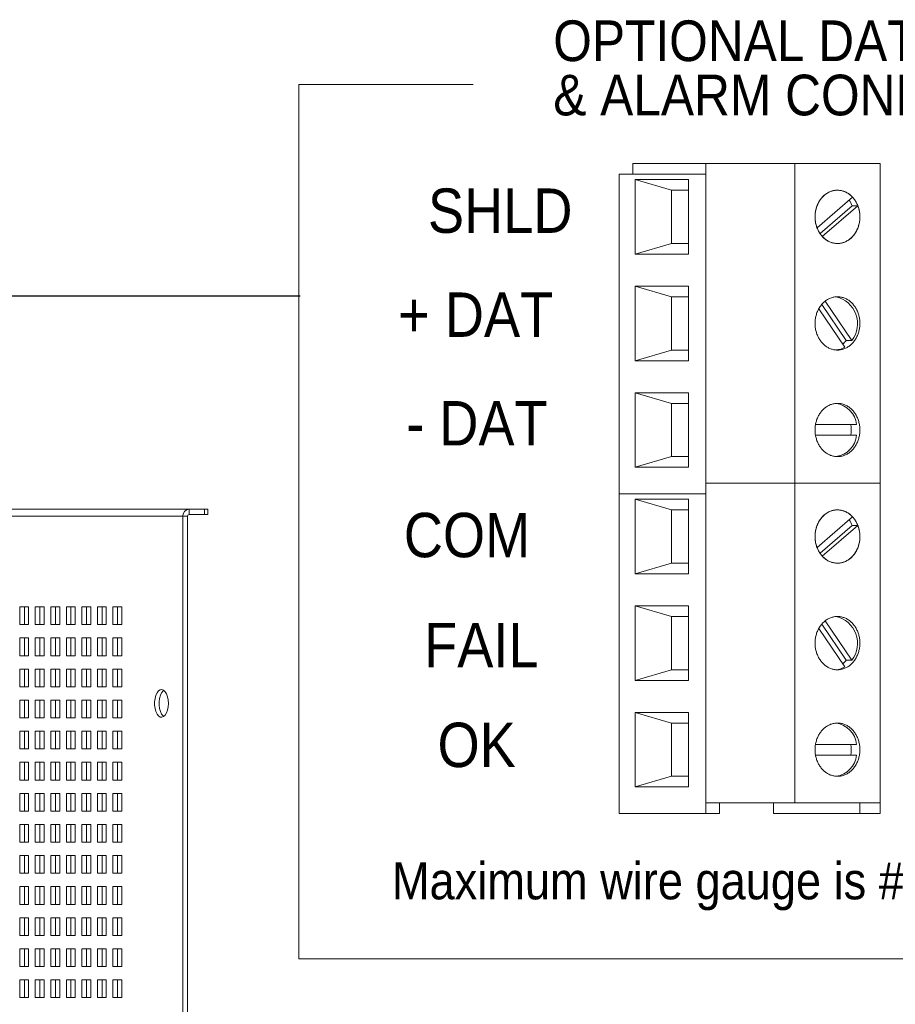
# Paper-space layout '6' of a CAD drawing. Header units: inches. Extents: x 2 to 174, y -5 to 135.
# Tile 24 of 26: x 139 to 159, y 94 to 116. Entities that reach past the tile are written whole.
import ezdxf

# ---------------------------------------------------------------- set-up
doc = ezdxf.new("R2010")
doc.units = ezdxf.units.IN
doc.header["$MEASUREMENT"] = 0
doc.layers.add('FORMAT', color=7, linetype='Continuous')
doc.styles.add('SLDTEXTSTYLE0', font='GOTHIC.TTF', dxfattribs={"width": 0.913})
doc.styles.add('SLDTEXTSTYLE1', font='GOTHIC.TTF', dxfattribs={"width": 0.913})
doc.styles.get("Standard").update_dxf_attribs({"font": 'GOTHIC.TTF'})
doc.dimstyles.new('SLDDIMSTYLE14', dxfattribs={"dimtxt": 0, "dimasz": 1.04, "dimexe": 0, "dimexo": 0.0625, "dimgap": 0, "dimtad": 0, "dimtih": 1, "dimtoh": 1, "dimdec": 0, "dimrnd": 1e-09, "dimzin": 0, "dimdsep": 46, "dimtxsty": 'STANDARD', "dimsah": 1, "dimcen": 0.09, "dimadec": 0, "dimazin": 0, "dimtfac": 1.04, "dimtdec": 0, "dimtofl": 0, "dimtmove": 0, "dimatfit": 3, "dimfxl": 1, "dimfrac": 2, "dimtolj": 1, "dimtzin": 0, "dimarcsym": 0})

# ---------------------------------------------------------------- blocks, each defined once
blk = doc.blocks.new('SW_NOTE_69')
at = {"layer": 'FORMAT', "color": 0, "ltscale": 8, "char_height": 0.91667, "attachment_point": 1, "style": 'SLDTEXTSTYLE1'}
for s, insert in [('OPTIONAL DATA', (0, 1.171)), ('& ALARM CONNECTIONS', (0, -0.051))]:
    blk.add_mtext(s, dxfattribs=dict(at, insert=insert))

psp = doc.layouts.new('6')

# ---------------------------------------------------------------- linework, layer by layer
at = {"color": 7, "linetype": 'Continuous', "lineweight": 15, "ltscale": 8}
for p, q in [((153.27, 112.615), (153.27, 112.855)), ((154.909, 112.855), (153.27, 112.855)), ((154.909, 112.855), (154.909, 112.615)), ((156.919, 112.855), (154.909, 112.855)), ((156.919, 112.855), (156.919, 105.655)), ((158.839, 112.855), (156.919, 112.855)), ((158.839, 112.855), (158.839, 105.655)), ((152.959, 112.615), (152.959, 105.415)), ((154.909, 112.615), (152.959, 112.615)), ((153.319, 112.495), (154.519, 112.495)), ((153.319, 110.815), (153.319, 112.495)), ((153.319, 112.495), (154.139, 112.255)), ((154.519, 112.495), (154.519, 110.815)), ((154.909, 112.615), (154.909, 105.655)), ((154.139, 112.255), (154.519, 112.255)), ((154.139, 111.055), (154.139, 112.255)), ((158.22, 112.098), (157.419, 111.407)), ((157.485, 111.279), (158.209, 111.904)), ((157.537, 111.212), (158.338, 111.904)), ((158.209, 111.904), (158.338, 111.904)), ((153.319, 110.815), (154.139, 111.055)), ((154.519, 111.055), (154.139, 111.055)), ((154.519, 110.815), (153.319, 110.815)), ((153.319, 110.095), (154.519, 110.095)), ((153.319, 108.415), (153.319, 110.095)), ((153.319, 110.095), (154.139, 109.855)), ((154.519, 110.095), (154.519, 108.415)), ((154.139, 109.855), (154.519, 109.855)), ((154.139, 108.655), (154.139, 109.855)), ((157.458, 109.587), (158.047, 108.723)), ((158.074, 108.874), (157.523, 109.682)), ((158.204, 108.874), (157.602, 109.757)), ((158.074, 108.874), (158.204, 108.874)), ((154.139, 108.655), (153.319, 108.415)), ((154.519, 108.655), (154.139, 108.655)), ((154.519, 108.415), (153.319, 108.415)), ((153.319, 107.695), (154.519, 107.695)), ((153.319, 106.015), (153.319, 107.695)), ((153.319, 107.695), (154.139, 107.455)), ((154.519, 107.695), (154.519, 106.015)), ((154.139, 107.455), (154.519, 107.455)), ((154.139, 106.255), (154.139, 107.455)), ((158.309, 106.975), (157.383, 106.975)), ((157.383, 106.735), (158.309, 106.735)), ((154.139, 106.255), (153.319, 106.015)), ((154.519, 106.255), (154.139, 106.255)), ((154.519, 106.015), (153.319, 106.015)), ((154.909, 105.655), (154.909, 105.415)), ((156.919, 105.655), (154.909, 105.655)), ((156.919, 105.655), (156.919, 98.455)), ((158.839, 105.655), (156.919, 105.655)), ((158.839, 105.655), (158.839, 98.455)), ((152.959, 105.415), (152.959, 98.215)), ((154.909, 105.415), (152.959, 105.415)), ((154.909, 105.415), (154.909, 98.455)), ((153.319, 105.295), (154.519, 105.295)), ((153.319, 103.615), (153.319, 105.295)), ((153.319, 105.295), (154.139, 105.055)), ((154.519, 105.295), (154.519, 103.615)), ((143.129, 104.911), (123.992, 104.911)), ((143.268, 105.071), (124.131, 105.071)), ((143.129, 104.911), (143.129, 58.554)), ((143.233, 104.911), (143.129, 104.911)), ((143.233, 58.554), (143.233, 104.911)), ((143.268, 104.951), (143.268, 105.071)), ((143.617, 105.071), (143.268, 105.071)), ((143.617, 104.951), (143.268, 104.951)), ((143.617, 104.951), (143.617, 105.071)), ((143.617, 105.071), (143.691, 105.071)), ((143.691, 104.951), (143.617, 104.951)), ((143.691, 105.071), (143.691, 104.951)), ((154.139, 105.055), (154.519, 105.055)), ((154.139, 103.855), (154.139, 105.055)), ((158.22, 104.898), (157.419, 104.207)), ((157.485, 104.079), (158.209, 104.704)), ((157.537, 104.012), (158.338, 104.704)), ((158.209, 104.704), (158.338, 104.704)), ((153.319, 103.615), (154.139, 103.855)), ((154.519, 103.855), (154.139, 103.855)), ((154.519, 103.615), (153.319, 103.615)), ((153.319, 102.895), (154.519, 102.895)), ((153.319, 101.215), (153.319, 102.895)), ((153.319, 102.895), (154.139, 102.655)), ((154.519, 102.895), (154.519, 101.215)), ((139.654, 102.871), (139.454, 102.871)), ((139.454, 102.871), (139.454, 102.471)), ((139.558, 102.471), (139.558, 102.871)), ((139.654, 102.471), (139.654, 102.871)), ((140.004, 102.871), (139.804, 102.871)), ((139.804, 102.871), (139.804, 102.471)), ((139.908, 102.471), (139.908, 102.871)), ((140.004, 102.471), (140.004, 102.871)), ((140.354, 102.871), (140.154, 102.871)), ((140.154, 102.871), (140.154, 102.471)), ((140.258, 102.471), (140.258, 102.871)), ((140.354, 102.471), (140.354, 102.871)), ((140.704, 102.871), (140.504, 102.871)), ((140.504, 102.871), (140.504, 102.471)), ((140.608, 102.471), (140.608, 102.871)), ((140.704, 102.471), (140.704, 102.871)), ((141.054, 102.871), (140.854, 102.871)), ((140.854, 102.871), (140.854, 102.471)), ((140.958, 102.471), (140.958, 102.871)), ((141.054, 102.471), (141.054, 102.871)), ((141.204, 102.871), (141.204, 102.471)), ((141.404, 102.871), (141.204, 102.871)), ((141.308, 102.471), (141.308, 102.871)), ((141.404, 102.471), (141.404, 102.871)), ((141.554, 102.871), (141.554, 102.471)), ((141.754, 102.871), (141.554, 102.871)), ((141.658, 102.471), (141.658, 102.871)), ((141.754, 102.471), (141.754, 102.871)), ((139.454, 102.471), (139.654, 102.471)), ((139.804, 102.471), (140.004, 102.471)), ((140.154, 102.471), (140.354, 102.471)), ((140.504, 102.471), (140.704, 102.471)), ((140.854, 102.471), (141.054, 102.471)), ((141.204, 102.471), (141.404, 102.471)), ((141.554, 102.471), (141.754, 102.471)), ((154.139, 102.655), (154.519, 102.655)), ((154.139, 101.455), (154.139, 102.655)), ((158.074, 101.674), (157.523, 102.482)), ((158.204, 101.674), (157.602, 102.557)), ((157.458, 102.387), (158.047, 101.523)), ((139.654, 102.171), (139.454, 102.171)), ((139.454, 102.171), (139.454, 101.771)), ((139.558, 101.771), (139.558, 102.171)), ((139.654, 101.771), (139.654, 102.171)), ((140.004, 102.171), (139.804, 102.171)), ((139.804, 102.171), (139.804, 101.771)), ((139.908, 101.771), (139.908, 102.171)), ((140.004, 101.771), (140.004, 102.171)), ((140.354, 102.171), (140.154, 102.171)), ((140.154, 102.171), (140.154, 101.771)), ((140.258, 101.771), (140.258, 102.171)), ((140.354, 101.771), (140.354, 102.171)), ((140.704, 102.171), (140.504, 102.171)), ((140.504, 102.171), (140.504, 101.771)), ((140.608, 101.771), (140.608, 102.171)), ((140.704, 101.771), (140.704, 102.171)), ((141.054, 102.171), (140.854, 102.171)), ((140.854, 102.171), (140.854, 101.771)), ((140.958, 101.771), (140.958, 102.171)), ((141.054, 101.771), (141.054, 102.171)), ((141.404, 102.171), (141.204, 102.171)), ((141.204, 102.171), (141.204, 101.771)), ((141.308, 101.771), (141.308, 102.171)), ((141.404, 101.771), (141.404, 102.171)), ((141.754, 102.171), (141.554, 102.171)), ((141.554, 102.171), (141.554, 101.771)), ((141.658, 101.771), (141.658, 102.171)), ((141.754, 101.771), (141.754, 102.171)), ((139.454, 101.771), (139.654, 101.771)), ((139.804, 101.771), (140.004, 101.771)), ((140.154, 101.771), (140.354, 101.771)), ((140.504, 101.771), (140.704, 101.771)), ((140.854, 101.771), (141.054, 101.771)), ((141.204, 101.771), (141.404, 101.771)), ((141.554, 101.771), (141.754, 101.771)), ((158.074, 101.674), (158.204, 101.674)), ((139.654, 101.471), (139.454, 101.471)), ((139.454, 101.471), (139.454, 101.071)), ((139.558, 101.071), (139.558, 101.471)), ((139.654, 101.071), (139.654, 101.471)), ((140.004, 101.471), (139.804, 101.471)), ((139.804, 101.471), (139.804, 101.071)), ((139.908, 101.071), (139.908, 101.471)), ((140.004, 101.071), (140.004, 101.471)), ((140.354, 101.471), (140.154, 101.471)), ((140.154, 101.471), (140.154, 101.071)), ((140.258, 101.071), (140.258, 101.471)), ((140.354, 101.071), (140.354, 101.471)), ((140.704, 101.471), (140.504, 101.471)), ((140.504, 101.471), (140.504, 101.071)), ((140.608, 101.071), (140.608, 101.471)), ((140.704, 101.071), (140.704, 101.471)), ((141.054, 101.471), (140.854, 101.471)), ((140.854, 101.471), (140.854, 101.071)), ((140.958, 101.071), (140.958, 101.471)), ((141.054, 101.071), (141.054, 101.471)), ((141.404, 101.471), (141.204, 101.471)), ((141.204, 101.471), (141.204, 101.071)), ((141.308, 101.071), (141.308, 101.471)), ((141.404, 101.071), (141.404, 101.471)), ((141.754, 101.471), (141.554, 101.471)), ((141.554, 101.471), (141.554, 101.071)), ((141.658, 101.071), (141.658, 101.471)), ((141.754, 101.071), (141.754, 101.471)), ((154.139, 101.455), (153.319, 101.215)), ((154.519, 101.455), (154.139, 101.455)), ((154.519, 101.215), (153.319, 101.215)), ((139.454, 101.071), (139.654, 101.071)), ((139.804, 101.071), (140.004, 101.071)), ((140.154, 101.071), (140.354, 101.071)), ((140.504, 101.071), (140.704, 101.071)), ((140.854, 101.071), (141.054, 101.071)), ((141.204, 101.071), (141.404, 101.071)), ((141.554, 101.071), (141.754, 101.071)), ((139.654, 100.771), (139.454, 100.771)), ((139.454, 100.771), (139.454, 100.371)), ((139.558, 100.371), (139.558, 100.771)), ((139.654, 100.371), (139.654, 100.771)), ((140.004, 100.771), (139.804, 100.771)), ((139.804, 100.771), (139.804, 100.371)), ((139.908, 100.371), (139.908, 100.771)), ((140.004, 100.371), (140.004, 100.771)), ((140.354, 100.771), (140.154, 100.771)), ((140.154, 100.771), (140.154, 100.371)), ((140.258, 100.371), (140.258, 100.771)), ((140.354, 100.371), (140.354, 100.771)), ((140.704, 100.771), (140.504, 100.771)), ((140.504, 100.771), (140.504, 100.371)), ((140.608, 100.371), (140.608, 100.771)), ((140.704, 100.371), (140.704, 100.771)), ((141.054, 100.771), (140.854, 100.771)), ((140.854, 100.771), (140.854, 100.371)), ((140.958, 100.371), (140.958, 100.771)), ((141.054, 100.371), (141.054, 100.771)), ((141.404, 100.771), (141.204, 100.771)), ((141.204, 100.771), (141.204, 100.371)), ((141.308, 100.371), (141.308, 100.771)), ((141.404, 100.371), (141.404, 100.771)), ((141.754, 100.771), (141.554, 100.771)), ((141.554, 100.771), (141.554, 100.371)), ((141.658, 100.371), (141.658, 100.771)), ((141.754, 100.371), (141.754, 100.771)), ((153.319, 100.495), (154.519, 100.495)), ((153.319, 98.815), (153.319, 100.495)), ((153.319, 100.495), (154.139, 100.255)), ((154.519, 100.495), (154.519, 98.815)), ((139.454, 100.371), (139.654, 100.371)), ((139.804, 100.371), (140.004, 100.371)), ((140.154, 100.371), (140.354, 100.371)), ((140.504, 100.371), (140.704, 100.371)), ((140.854, 100.371), (141.054, 100.371)), ((141.204, 100.371), (141.404, 100.371)), ((141.554, 100.371), (141.754, 100.371)), ((154.139, 100.255), (154.519, 100.255)), ((154.139, 99.055), (154.139, 100.255)), ((139.654, 100.071), (139.454, 100.071)), ((139.454, 100.071), (139.454, 99.671)), ((139.558, 99.671), (139.558, 100.071)), ((139.654, 99.671), (139.654, 100.071)), ((140.004, 100.071), (139.804, 100.071)), ((139.804, 100.071), (139.804, 99.671)), ((139.908, 99.671), (139.908, 100.071)), ((140.004, 99.671), (140.004, 100.071)), ((140.354, 100.071), (140.154, 100.071)), ((140.154, 100.071), (140.154, 99.671)), ((140.258, 99.671), (140.258, 100.071)), ((140.354, 99.671), (140.354, 100.071)), ((140.704, 100.071), (140.504, 100.071)), ((140.504, 100.071), (140.504, 99.671)), ((140.608, 99.671), (140.608, 100.071)), ((140.704, 99.671), (140.704, 100.071)), ((141.054, 100.071), (140.854, 100.071)), ((140.854, 100.071), (140.854, 99.671)), ((140.958, 99.671), (140.958, 100.071)), ((141.054, 99.671), (141.054, 100.071)), ((141.404, 100.071), (141.204, 100.071)), ((141.204, 100.071), (141.204, 99.671)), ((141.308, 99.671), (141.308, 100.071)), ((141.404, 99.671), (141.404, 100.071)), ((141.754, 100.071), (141.554, 100.071)), ((141.554, 100.071), (141.554, 99.671)), ((141.658, 99.671), (141.658, 100.071)), ((141.754, 99.671), (141.754, 100.071)), ((139.454, 99.671), (139.654, 99.671)), ((139.804, 99.671), (140.004, 99.671)), ((140.154, 99.671), (140.354, 99.671)), ((140.504, 99.671), (140.704, 99.671)), ((140.854, 99.671), (141.054, 99.671)), ((141.204, 99.671), (141.404, 99.671)), ((141.554, 99.671), (141.754, 99.671)), ((158.309, 99.775), (157.383, 99.775)), ((139.654, 99.371), (139.454, 99.371)), ((139.454, 99.371), (139.454, 98.971)), ((139.558, 98.971), (139.558, 99.371)), ((139.654, 98.971), (139.654, 99.371)), ((140.004, 99.371), (139.804, 99.371)), ((139.804, 99.371), (139.804, 98.971)), ((139.908, 98.971), (139.908, 99.371)), ((140.004, 98.971), (140.004, 99.371)), ((140.354, 99.371), (140.154, 99.371)), ((140.154, 99.371), (140.154, 98.971)), ((140.258, 98.971), (140.258, 99.371)), ((140.354, 98.971), (140.354, 99.371)), ((140.704, 99.371), (140.504, 99.371)), ((140.504, 99.371), (140.504, 98.971)), ((140.608, 98.971), (140.608, 99.371)), ((140.704, 98.971), (140.704, 99.371)), ((141.054, 99.371), (140.854, 99.371)), ((140.854, 99.371), (140.854, 98.971)), ((140.958, 98.971), (140.958, 99.371)), ((141.054, 98.971), (141.054, 99.371)), ((141.404, 99.371), (141.204, 99.371)), ((141.204, 99.371), (141.204, 98.971)), ((141.308, 98.971), (141.308, 99.371)), ((141.404, 98.971), (141.404, 99.371)), ((141.754, 99.371), (141.554, 99.371)), ((141.554, 99.371), (141.554, 98.971)), ((141.658, 98.971), (141.658, 99.371)), ((141.754, 98.971), (141.754, 99.371)), ((157.383, 99.535), (158.309, 99.535)), ((139.454, 98.971), (139.654, 98.971)), ((139.804, 98.971), (140.004, 98.971)), ((140.154, 98.971), (140.354, 98.971)), ((140.504, 98.971), (140.704, 98.971)), ((140.854, 98.971), (141.054, 98.971)), ((141.204, 98.971), (141.404, 98.971)), ((141.554, 98.971), (141.754, 98.971)), ((154.139, 99.055), (153.319, 98.815)), ((154.519, 99.055), (154.139, 99.055)), ((154.519, 98.815), (153.319, 98.815)), ((139.654, 98.671), (139.454, 98.671)), ((139.454, 98.671), (139.454, 98.271)), ((139.558, 98.271), (139.558, 98.671)), ((139.654, 98.271), (139.654, 98.671)), ((140.004, 98.671), (139.804, 98.671)), ((139.804, 98.671), (139.804, 98.271)), ((139.908, 98.271), (139.908, 98.671)), ((140.004, 98.271), (140.004, 98.671)), ((140.354, 98.671), (140.154, 98.671)), ((140.154, 98.671), (140.154, 98.271)), ((140.258, 98.271), (140.258, 98.671)), ((140.354, 98.271), (140.354, 98.671)), ((140.704, 98.671), (140.504, 98.671)), ((140.504, 98.671), (140.504, 98.271)), ((140.608, 98.271), (140.608, 98.671)), ((140.704, 98.271), (140.704, 98.671)), ((141.054, 98.671), (140.854, 98.671)), ((140.854, 98.671), (140.854, 98.271)), ((140.958, 98.271), (140.958, 98.671)), ((141.054, 98.271), (141.054, 98.671)), ((141.404, 98.671), (141.204, 98.671)), ((141.204, 98.671), (141.204, 98.271)), ((141.308, 98.271), (141.308, 98.671)), ((141.404, 98.271), (141.404, 98.671)), ((141.754, 98.671), (141.554, 98.671)), ((141.554, 98.671), (141.554, 98.271)), ((141.658, 98.271), (141.658, 98.671)), ((141.754, 98.271), (141.754, 98.671)), ((156.919, 98.455), (154.909, 98.455)), ((154.909, 98.215), (154.909, 98.455)), ((155.22, 98.455), (155.22, 98.215)), ((156.436, 98.455), (156.436, 98.215)), ((158.839, 98.455), (156.919, 98.455)), ((158.386, 98.455), (158.386, 98.215)), ((158.839, 98.455), (158.839, 98.215)), ((139.454, 98.271), (139.654, 98.271)), ((139.804, 98.271), (140.004, 98.271)), ((140.154, 98.271), (140.354, 98.271)), ((140.504, 98.271), (140.704, 98.271)), ((140.854, 98.271), (141.054, 98.271)), ((141.204, 98.271), (141.404, 98.271)), ((141.554, 98.271), (141.754, 98.271)), ((154.909, 98.215), (152.959, 98.215)), ((154.909, 98.215), (155.22, 98.215)), ((158.386, 98.215), (156.436, 98.215)), ((158.839, 98.215), (158.386, 98.215)), ((139.654, 97.971), (139.454, 97.971)), ((139.454, 97.971), (139.454, 97.571)), ((139.558, 97.571), (139.558, 97.971)), ((139.654, 97.571), (139.654, 97.971)), ((140.004, 97.971), (139.804, 97.971)), ((139.804, 97.971), (139.804, 97.571)), ((139.908, 97.571), (139.908, 97.971)), ((140.004, 97.571), (140.004, 97.971)), ((140.354, 97.971), (140.154, 97.971)), ((140.154, 97.971), (140.154, 97.571)), ((140.258, 97.571), (140.258, 97.971)), ((140.354, 97.571), (140.354, 97.971)), ((140.704, 97.971), (140.504, 97.971)), ((140.504, 97.971), (140.504, 97.571)), ((140.608, 97.571), (140.608, 97.971)), ((140.704, 97.571), (140.704, 97.971)), ((141.054, 97.971), (140.854, 97.971)), ((140.854, 97.971), (140.854, 97.571)), ((140.958, 97.571), (140.958, 97.971)), ((141.054, 97.571), (141.054, 97.971)), ((141.404, 97.971), (141.204, 97.971)), ((141.204, 97.971), (141.204, 97.571)), ((141.308, 97.571), (141.308, 97.971)), ((141.404, 97.571), (141.404, 97.971)), ((141.754, 97.971), (141.554, 97.971)), ((141.554, 97.971), (141.554, 97.571)), ((141.658, 97.571), (141.658, 97.971)), ((141.754, 97.571), (141.754, 97.971)), ((139.454, 97.571), (139.654, 97.571)), ((139.804, 97.571), (140.004, 97.571)), ((140.154, 97.571), (140.354, 97.571)), ((140.504, 97.571), (140.704, 97.571)), ((140.854, 97.571), (141.054, 97.571)), ((141.204, 97.571), (141.404, 97.571)), ((141.554, 97.571), (141.754, 97.571)), ((139.654, 97.271), (139.454, 97.271)), ((139.454, 97.271), (139.454, 96.871)), ((139.558, 96.871), (139.558, 97.271)), ((139.654, 96.871), (139.654, 97.271)), ((140.004, 97.271), (139.804, 97.271)), ((139.804, 97.271), (139.804, 96.871)), ((139.908, 96.871), (139.908, 97.271)), ((140.004, 96.871), (140.004, 97.271)), ((140.354, 97.271), (140.154, 97.271)), ((140.154, 97.271), (140.154, 96.871)), ((140.258, 96.871), (140.258, 97.271)), ((140.354, 96.871), (140.354, 97.271)), ((140.704, 97.271), (140.504, 97.271)), ((140.504, 97.271), (140.504, 96.871)), ((140.608, 96.871), (140.608, 97.271)), ((140.704, 96.871), (140.704, 97.271)), ((141.054, 97.271), (140.854, 97.271)), ((140.854, 97.271), (140.854, 96.871)), ((140.958, 96.871), (140.958, 97.271)), ((141.054, 96.871), (141.054, 97.271)), ((141.404, 97.271), (141.204, 97.271)), ((141.204, 97.271), (141.204, 96.871)), ((141.308, 96.871), (141.308, 97.271)), ((141.404, 96.871), (141.404, 97.271)), ((141.754, 97.271), (141.554, 97.271)), ((141.554, 97.271), (141.554, 96.871)), ((141.658, 96.871), (141.658, 97.271)), ((141.754, 96.871), (141.754, 97.271)), ((139.454, 96.871), (139.654, 96.871)), ((139.804, 96.871), (140.004, 96.871)), ((140.154, 96.871), (140.354, 96.871)), ((140.504, 96.871), (140.704, 96.871)), ((140.854, 96.871), (141.054, 96.871)), ((141.204, 96.871), (141.404, 96.871)), ((141.554, 96.871), (141.754, 96.871)), ((139.654, 96.571), (139.454, 96.571)), ((139.454, 96.571), (139.454, 96.171)), ((139.558, 96.171), (139.558, 96.571)), ((139.654, 96.171), (139.654, 96.571)), ((140.004, 96.571), (139.804, 96.571)), ((139.804, 96.571), (139.804, 96.171)), ((139.908, 96.171), (139.908, 96.571)), ((140.004, 96.171), (140.004, 96.571)), ((140.354, 96.571), (140.154, 96.571)), ((140.154, 96.571), (140.154, 96.171)), ((140.258, 96.171), (140.258, 96.571)), ((140.354, 96.171), (140.354, 96.571)), ((140.704, 96.571), (140.504, 96.571)), ((140.504, 96.571), (140.504, 96.171)), ((140.608, 96.171), (140.608, 96.571)), ((140.704, 96.171), (140.704, 96.571)), ((141.054, 96.571), (140.854, 96.571)), ((140.854, 96.571), (140.854, 96.171)), ((140.958, 96.171), (140.958, 96.571)), ((141.054, 96.171), (141.054, 96.571)), ((141.404, 96.571), (141.204, 96.571)), ((141.204, 96.571), (141.204, 96.171)), ((141.308, 96.171), (141.308, 96.571)), ((141.404, 96.171), (141.404, 96.571)), ((141.754, 96.571), (141.554, 96.571)), ((141.554, 96.571), (141.554, 96.171)), ((141.658, 96.171), (141.658, 96.571)), ((141.754, 96.171), (141.754, 96.571)), ((139.454, 96.171), (139.654, 96.171)), ((139.804, 96.171), (140.004, 96.171)), ((140.154, 96.171), (140.354, 96.171)), ((140.504, 96.171), (140.704, 96.171)), ((140.854, 96.171), (141.054, 96.171)), ((141.204, 96.171), (141.404, 96.171)), ((141.554, 96.171), (141.754, 96.171)), ((139.654, 95.871), (139.454, 95.871)), ((139.454, 95.871), (139.454, 95.471)), ((139.558, 95.471), (139.558, 95.871)), ((139.654, 95.471), (139.654, 95.871)), ((140.004, 95.871), (139.804, 95.871)), ((139.804, 95.871), (139.804, 95.471)), ((139.908, 95.471), (139.908, 95.871)), ((140.004, 95.471), (140.004, 95.871)), ((140.354, 95.871), (140.154, 95.871)), ((140.154, 95.871), (140.154, 95.471)), ((140.258, 95.471), (140.258, 95.871)), ((140.354, 95.471), (140.354, 95.871)), ((140.704, 95.871), (140.504, 95.871)), ((140.504, 95.871), (140.504, 95.471)), ((140.608, 95.471), (140.608, 95.871)), ((140.704, 95.471), (140.704, 95.871)), ((141.054, 95.871), (140.854, 95.871)), ((140.854, 95.871), (140.854, 95.471)), ((140.958, 95.471), (140.958, 95.871)), ((141.054, 95.471), (141.054, 95.871)), ((141.404, 95.871), (141.204, 95.871)), ((141.204, 95.871), (141.204, 95.471)), ((141.308, 95.471), (141.308, 95.871)), ((141.404, 95.471), (141.404, 95.871)), ((141.754, 95.871), (141.554, 95.871)), ((141.554, 95.871), (141.554, 95.471)), ((141.658, 95.471), (141.658, 95.871)), ((141.754, 95.471), (141.754, 95.871)), ((139.454, 95.471), (139.654, 95.471)), ((139.804, 95.471), (140.004, 95.471)), ((140.154, 95.471), (140.354, 95.471)), ((140.504, 95.471), (140.704, 95.471)), ((140.854, 95.471), (141.054, 95.471)), ((141.204, 95.471), (141.404, 95.471)), ((141.554, 95.471), (141.754, 95.471)), ((139.654, 95.171), (139.454, 95.171)), ((139.454, 95.171), (139.454, 94.771)), ((139.558, 94.771), (139.558, 95.171)), ((139.654, 94.771), (139.654, 95.171)), ((140.004, 95.171), (139.804, 95.171)), ((139.804, 95.171), (139.804, 94.771)), ((139.908, 94.771), (139.908, 95.171)), ((140.004, 94.771), (140.004, 95.171)), ((140.354, 95.171), (140.154, 95.171)), ((140.154, 95.171), (140.154, 94.771)), ((140.258, 94.771), (140.258, 95.171)), ((140.354, 94.771), (140.354, 95.171)), ((140.704, 95.171), (140.504, 95.171)), ((140.504, 95.171), (140.504, 94.771)), ((140.608, 94.771), (140.608, 95.171)), ((140.704, 94.771), (140.704, 95.171)), ((141.054, 95.171), (140.854, 95.171)), ((140.854, 95.171), (140.854, 94.771)), ((140.958, 94.771), (140.958, 95.171)), ((141.054, 94.771), (141.054, 95.171)), ((141.404, 95.171), (141.204, 95.171)), ((141.204, 95.171), (141.204, 94.771)), ((141.308, 94.771), (141.308, 95.171)), ((141.404, 94.771), (141.404, 95.171)), ((141.754, 95.171), (141.554, 95.171)), ((141.554, 95.171), (141.554, 94.771)), ((141.658, 94.771), (141.658, 95.171)), ((141.754, 94.771), (141.754, 95.171)), ((139.454, 94.771), (139.654, 94.771)), ((139.804, 94.771), (140.004, 94.771)), ((140.154, 94.771), (140.354, 94.771)), ((140.504, 94.771), (140.704, 94.771)), ((140.854, 94.771), (141.054, 94.771)), ((141.204, 94.771), (141.404, 94.771)), ((141.554, 94.771), (141.754, 94.771)), ((139.654, 94.471), (139.454, 94.471)), ((139.454, 94.471), (139.454, 94.071)), ((139.558, 94.071), (139.558, 94.471)), ((139.654, 94.071), (139.654, 94.471)), ((140.004, 94.471), (139.804, 94.471)), ((139.804, 94.471), (139.804, 94.071)), ((139.908, 94.071), (139.908, 94.471)), ((140.004, 94.071), (140.004, 94.471)), ((140.354, 94.471), (140.154, 94.471)), ((140.154, 94.471), (140.154, 94.071)), ((140.258, 94.071), (140.258, 94.471)), ((140.354, 94.071), (140.354, 94.471)), ((140.704, 94.471), (140.504, 94.471)), ((140.504, 94.471), (140.504, 94.071)), ((140.608, 94.071), (140.608, 94.471)), ((140.704, 94.071), (140.704, 94.471)), ((141.054, 94.471), (140.854, 94.471)), ((140.854, 94.471), (140.854, 94.071)), ((140.958, 94.071), (140.958, 94.471)), ((141.054, 94.071), (141.054, 94.471)), ((141.404, 94.471), (141.204, 94.471)), ((141.204, 94.471), (141.204, 94.071)), ((141.308, 94.071), (141.308, 94.471)), ((141.404, 94.071), (141.404, 94.471)), ((141.754, 94.471), (141.554, 94.471)), ((141.554, 94.471), (141.554, 94.071)), ((141.658, 94.071), (141.658, 94.471)), ((141.754, 94.071), (141.754, 94.471)), ((139.454, 94.071), (139.654, 94.071)), ((139.804, 94.071), (140.004, 94.071)), ((140.154, 94.071), (140.354, 94.071)), ((140.504, 94.071), (140.704, 94.071)), ((140.854, 94.071), (141.054, 94.071)), ((141.204, 94.071), (141.404, 94.071)), ((141.554, 94.071), (141.754, 94.071))]:
    psp.add_line(p, q, dxfattribs=at)
at = {"color": 7, "linetype": 'Continuous', "lineweight": 15, "ltscale": 8, "flags": 128}
for points in [[(157.373, 111.655), (157.374, 111.678), (157.375, 111.701), (157.377, 111.724), (157.379, 111.746), (157.382, 111.769), (157.386, 111.791), (157.391, 111.813), (157.397, 111.835), (157.403, 111.857), (157.409, 111.878), (157.417, 111.899), (157.425, 111.92), (157.434, 111.94), (157.443, 111.96), (157.453, 111.979), (157.464, 111.998), (157.475, 112.017), (157.487, 112.035), (157.5, 112.052), (157.513, 112.069), (157.526, 112.085), (157.54, 112.101), (157.555, 112.116), (157.57, 112.13), (157.585, 112.144), (157.601, 112.157), (157.618, 112.169), (157.634, 112.18), (157.651, 112.191), (157.669, 112.201), (157.686, 112.21), (157.704, 112.218), (157.722, 112.226), (157.741, 112.232), (157.759, 112.238), (157.778, 112.243), (157.797, 112.247), (157.816, 112.251), (157.835, 112.253), (157.854, 112.254), (157.874, 112.255), (157.893, 112.255), (157.912, 112.254), (157.931, 112.252), (157.95, 112.249), (157.969, 112.245), (157.988, 112.241), (158.007, 112.235), (158.025, 112.229), (158.044, 112.222), (158.062, 112.214), (158.08, 112.206), (158.097, 112.196), (158.114, 112.186), (158.131, 112.175), (158.148, 112.163), (158.164, 112.15), (158.179, 112.137), (158.195, 112.123), (158.209, 112.109), (158.224, 112.093), (158.238, 112.077), (158.251, 112.061), (158.264, 112.044), (158.276, 112.026), (158.287, 112.008), (158.298, 111.989), (158.309, 111.97), (158.318, 111.95), (158.328, 111.93), (158.336, 111.91), (158.344, 111.889), (158.351, 111.867), (158.358, 111.846), (158.363, 111.824), (158.368, 111.802), (158.373, 111.78), (158.376, 111.757), (158.379, 111.735), (158.382, 111.712), (158.383, 111.689), (158.384, 111.667), (158.384, 111.644), (158.383, 111.621), (158.382, 111.598), (158.379, 111.575), (158.376, 111.553), (158.373, 111.53), (158.368, 111.508), (158.363, 111.486), (158.358, 111.464), (158.351, 111.443), (158.344, 111.422), (158.336, 111.401), (158.328, 111.38), (158.318, 111.36), (158.309, 111.34), (158.298, 111.321), (158.287, 111.302), (158.276, 111.284), (158.264, 111.267), (158.251, 111.249), (158.238, 111.233), (158.224, 111.217), (158.209, 111.202), (158.195, 111.187), (158.179, 111.173), (158.164, 111.16), (158.148, 111.147), (158.131, 111.135), (158.114, 111.124), (158.097, 111.114), (158.08, 111.105), (158.062, 111.096), (158.044, 111.088), (158.025, 111.081), (158.007, 111.075), (157.988, 111.069), (157.969, 111.065), (157.95, 111.061), (157.931, 111.058), (157.912, 111.056), (157.893, 111.055), (157.874, 111.055), (157.854, 111.056), (157.835, 111.057), (157.816, 111.06), (157.797, 111.063), (157.778, 111.067), (157.759, 111.072), (157.741, 111.078), (157.722, 111.084), (157.704, 111.092), (157.686, 111.1), (157.669, 111.109), (157.651, 111.119), (157.634, 111.13), (157.618, 111.141), (157.601, 111.153), (157.585, 111.166), (157.57, 111.18), (157.555, 111.194), (157.54, 111.209), (157.526, 111.225), (157.513, 111.241), (157.5, 111.258), (157.487, 111.275), (157.475, 111.293), (157.464, 111.312), (157.453, 111.331), (157.443, 111.35), (157.434, 111.37), (157.425, 111.39), (157.417, 111.411), (157.409, 111.432), (157.403, 111.453), (157.397, 111.475), (157.391, 111.497), (157.386, 111.519), (157.382, 111.542), (157.379, 111.564), (157.377, 111.587), (157.375, 111.609), (157.374, 111.632), (157.373, 111.655)], [(157.419, 111.407), (157.411, 111.428), (157.404, 111.449), (157.398, 111.47), (157.392, 111.492), (157.387, 111.514), (157.383, 111.537), (157.38, 111.559), (157.377, 111.582), (157.375, 111.604), (157.374, 111.627), (157.373, 111.65), (157.373, 111.673), (157.374, 111.696), (157.376, 111.718), (157.378, 111.741), (157.382, 111.764), (157.385, 111.786), (157.39, 111.808), (157.395, 111.83), (157.401, 111.852), (157.408, 111.873), (157.415, 111.894), (157.423, 111.915), (157.432, 111.935), (157.441, 111.955), (157.451, 111.975), (157.462, 111.994), (157.473, 112.013), (157.484, 112.031), (157.497, 112.048), (157.51, 112.065), (157.523, 112.081), (157.537, 112.097), (157.551, 112.112), (157.566, 112.127), (157.582, 112.141), (157.597, 112.154), (157.613, 112.166), (157.63, 112.178), (157.647, 112.188), (157.664, 112.198), (157.682, 112.208), (157.7, 112.216), (157.718, 112.224), (157.736, 112.231), (157.755, 112.237), (157.773, 112.242), (157.792, 112.246), (157.811, 112.25), (157.83, 112.252), (157.849, 112.254), (157.869, 112.255), (157.888, 112.255), (157.907, 112.254), (157.926, 112.252), (157.945, 112.25), (157.964, 112.246), (157.983, 112.242), (158.002, 112.237), (158.02, 112.231), (158.039, 112.224), (158.057, 112.216), (158.075, 112.208), (158.092, 112.199), (158.11, 112.189), (158.126, 112.178), (158.143, 112.166), (158.159, 112.154), (158.175, 112.141), (158.19, 112.127), (158.205, 112.113), (158.22, 112.098)], [(158.338, 111.904), (158.346, 111.883), (158.353, 111.861), (158.359, 111.84), (158.365, 111.818), (158.37, 111.796), (158.374, 111.774), (158.377, 111.751), (158.38, 111.729), (158.382, 111.706), (158.383, 111.683), (158.384, 111.66), (158.384, 111.637), (158.383, 111.615), (158.381, 111.592), (158.379, 111.569), (158.375, 111.547), (158.372, 111.524), (158.367, 111.502), (158.362, 111.48), (158.356, 111.459), (158.349, 111.437), (158.342, 111.416), (158.334, 111.395), (158.325, 111.375), (158.316, 111.355), (158.306, 111.335), (158.296, 111.316), (158.284, 111.298), (158.273, 111.28), (158.26, 111.262), (158.247, 111.245), (158.234, 111.229), (158.22, 111.213), (158.206, 111.198), (158.191, 111.183), (158.176, 111.17), (158.16, 111.157), (158.144, 111.144), (158.127, 111.133), (158.11, 111.122), (158.093, 111.112), (158.075, 111.102), (158.057, 111.094), (158.039, 111.086), (158.021, 111.079), (158.003, 111.073), (157.984, 111.068), (157.965, 111.064), (157.946, 111.06), (157.927, 111.058), (157.908, 111.056), (157.888, 111.055), (157.869, 111.055), (157.85, 111.056), (157.831, 111.058), (157.812, 111.06), (157.793, 111.064), (157.774, 111.068), (157.755, 111.073), (157.737, 111.079), (157.718, 111.086), (157.7, 111.094), (157.682, 111.102), (157.665, 111.111), (157.648, 111.121), (157.631, 111.132), (157.614, 111.144), (157.598, 111.156), (157.582, 111.169), (157.567, 111.183), (157.552, 111.197), (157.537, 111.212)], [(157.373, 109.255), (157.374, 109.278), (157.375, 109.301), (157.377, 109.324), (157.379, 109.346), (157.382, 109.369), (157.386, 109.391), (157.391, 109.413), (157.397, 109.435), (157.403, 109.457), (157.409, 109.478), (157.417, 109.499), (157.425, 109.52), (157.434, 109.54), (157.443, 109.56), (157.453, 109.579), (157.464, 109.598), (157.475, 109.617), (157.487, 109.635), (157.5, 109.652), (157.513, 109.669), (157.526, 109.685), (157.54, 109.701), (157.555, 109.716), (157.57, 109.73), (157.585, 109.744), (157.601, 109.757), (157.618, 109.769), (157.634, 109.78), (157.651, 109.791), (157.669, 109.801), (157.686, 109.81), (157.704, 109.818), (157.722, 109.826), (157.741, 109.832), (157.759, 109.838), (157.778, 109.843), (157.797, 109.847), (157.816, 109.851), (157.835, 109.853), (157.854, 109.854), (157.874, 109.855), (157.893, 109.855), (157.912, 109.854), (157.931, 109.852), (157.95, 109.849), (157.969, 109.845), (157.988, 109.841), (158.007, 109.835), (158.025, 109.829), (158.044, 109.822), (158.062, 109.814), (158.08, 109.806), (158.097, 109.796), (158.114, 109.786), (158.131, 109.775), (158.148, 109.763), (158.164, 109.75), (158.179, 109.737), (158.195, 109.723), (158.209, 109.709), (158.224, 109.693), (158.238, 109.677), (158.251, 109.661), (158.264, 109.644), (158.276, 109.626), (158.287, 109.608), (158.298, 109.589), (158.309, 109.57), (158.318, 109.55), (158.328, 109.53), (158.336, 109.51), (158.344, 109.489), (158.351, 109.467), (158.358, 109.446), (158.363, 109.424), (158.368, 109.402), (158.373, 109.38), (158.376, 109.357), (158.379, 109.335), (158.382, 109.312), (158.383, 109.289), (158.384, 109.267), (158.384, 109.244), (158.383, 109.221), (158.382, 109.198), (158.379, 109.175), (158.376, 109.153), (158.373, 109.13), (158.368, 109.108), (158.363, 109.086), (158.358, 109.064), (158.351, 109.043), (158.344, 109.022), (158.336, 109.001), (158.328, 108.98), (158.318, 108.96), (158.309, 108.94), (158.298, 108.921), (158.287, 108.902), (158.276, 108.884), (158.264, 108.867), (158.251, 108.849), (158.238, 108.833), (158.224, 108.817), (158.209, 108.802), (158.195, 108.787), (158.179, 108.773), (158.164, 108.76), (158.148, 108.747), (158.131, 108.735), (158.114, 108.724), (158.097, 108.714), (158.08, 108.705), (158.062, 108.696), (158.044, 108.688), (158.025, 108.681), (158.007, 108.675), (157.988, 108.669), (157.969, 108.665), (157.95, 108.661), (157.931, 108.658), (157.912, 108.656), (157.893, 108.655), (157.874, 108.655), (157.854, 108.656), (157.835, 108.657), (157.816, 108.66), (157.797, 108.663), (157.778, 108.667), (157.759, 108.672), (157.741, 108.678), (157.722, 108.684), (157.704, 108.692), (157.686, 108.7), (157.669, 108.709), (157.651, 108.719), (157.634, 108.73), (157.618, 108.741), (157.601, 108.753), (157.585, 108.766), (157.57, 108.78), (157.555, 108.794), (157.54, 108.809), (157.526, 108.825), (157.513, 108.841), (157.5, 108.858), (157.487, 108.875), (157.475, 108.893), (157.464, 108.912), (157.453, 108.931), (157.443, 108.95), (157.434, 108.97), (157.425, 108.99), (157.417, 109.011), (157.409, 109.032), (157.403, 109.053), (157.397, 109.075), (157.391, 109.097), (157.386, 109.119), (157.382, 109.142), (157.379, 109.164), (157.377, 109.187), (157.375, 109.209), (157.374, 109.232), (157.373, 109.255)], [(157.373, 106.855), (157.374, 106.878), (157.375, 106.901), (157.377, 106.924), (157.379, 106.946), (157.382, 106.969), (157.386, 106.991), (157.391, 107.013), (157.397, 107.035), (157.403, 107.057), (157.409, 107.078), (157.417, 107.099), (157.425, 107.12), (157.434, 107.14), (157.443, 107.16), (157.453, 107.179), (157.464, 107.198), (157.475, 107.217), (157.487, 107.235), (157.5, 107.252), (157.513, 107.269), (157.526, 107.285), (157.54, 107.301), (157.555, 107.316), (157.57, 107.33), (157.585, 107.344), (157.601, 107.357), (157.618, 107.369), (157.634, 107.38), (157.651, 107.391), (157.669, 107.401), (157.686, 107.41), (157.704, 107.418), (157.722, 107.426), (157.741, 107.432), (157.759, 107.438), (157.778, 107.443), (157.797, 107.447), (157.816, 107.451), (157.835, 107.453), (157.854, 107.454), (157.874, 107.455), (157.893, 107.455), (157.912, 107.454), (157.931, 107.452), (157.95, 107.449), (157.969, 107.445), (157.988, 107.441), (158.007, 107.435), (158.025, 107.429), (158.044, 107.422), (158.062, 107.414), (158.08, 107.406), (158.097, 107.396), (158.114, 107.386), (158.131, 107.375), (158.148, 107.363), (158.164, 107.35), (158.179, 107.337), (158.195, 107.323), (158.209, 107.309), (158.224, 107.293), (158.238, 107.277), (158.251, 107.261), (158.264, 107.244), (158.276, 107.226), (158.287, 107.208), (158.298, 107.189), (158.309, 107.17), (158.318, 107.15), (158.328, 107.13), (158.336, 107.11), (158.344, 107.089), (158.351, 107.067), (158.358, 107.046), (158.363, 107.024), (158.368, 107.002), (158.373, 106.98), (158.376, 106.957), (158.379, 106.935), (158.382, 106.912), (158.383, 106.889), (158.384, 106.867), (158.384, 106.844), (158.383, 106.821), (158.382, 106.798), (158.379, 106.775), (158.376, 106.753), (158.373, 106.73), (158.368, 106.708), (158.363, 106.686), (158.358, 106.664), (158.351, 106.643), (158.344, 106.622), (158.336, 106.601), (158.328, 106.58), (158.318, 106.56), (158.309, 106.54), (158.298, 106.521), (158.287, 106.502), (158.276, 106.484), (158.264, 106.467), (158.251, 106.449), (158.238, 106.433), (158.224, 106.417), (158.209, 106.402), (158.195, 106.387), (158.179, 106.373), (158.164, 106.36), (158.148, 106.347), (158.131, 106.335), (158.114, 106.324), (158.097, 106.314), (158.08, 106.305), (158.062, 106.296), (158.044, 106.288), (158.025, 106.281), (158.007, 106.275), (157.988, 106.269), (157.969, 106.265), (157.95, 106.261), (157.931, 106.258), (157.912, 106.256), (157.893, 106.255), (157.874, 106.255), (157.854, 106.256), (157.835, 106.257), (157.816, 106.26), (157.797, 106.263), (157.778, 106.267), (157.759, 106.272), (157.741, 106.278), (157.722, 106.284), (157.704, 106.292), (157.686, 106.3), (157.669, 106.309), (157.651, 106.319), (157.634, 106.33), (157.618, 106.341), (157.601, 106.353), (157.585, 106.366), (157.57, 106.38), (157.555, 106.394), (157.54, 106.409), (157.526, 106.425), (157.513, 106.441), (157.5, 106.458), (157.487, 106.475), (157.475, 106.493), (157.464, 106.512), (157.453, 106.531), (157.443, 106.55), (157.434, 106.57), (157.425, 106.59), (157.417, 106.611), (157.409, 106.632), (157.403, 106.653), (157.397, 106.675), (157.391, 106.697), (157.386, 106.719), (157.382, 106.742), (157.379, 106.764), (157.377, 106.787), (157.375, 106.809), (157.374, 106.832), (157.373, 106.855)], [(157.373, 104.455), (157.374, 104.478), (157.375, 104.501), (157.377, 104.524), (157.379, 104.546), (157.382, 104.569), (157.386, 104.591), (157.391, 104.613), (157.397, 104.635), (157.403, 104.657), (157.409, 104.678), (157.417, 104.699), (157.425, 104.72), (157.434, 104.74), (157.443, 104.76), (157.453, 104.779), (157.464, 104.798), (157.475, 104.817), (157.487, 104.835), (157.5, 104.852), (157.513, 104.869), (157.526, 104.885), (157.54, 104.901), (157.555, 104.916), (157.57, 104.93), (157.585, 104.944), (157.601, 104.957), (157.618, 104.969), (157.634, 104.98), (157.651, 104.991), (157.669, 105.001), (157.686, 105.01), (157.704, 105.018), (157.722, 105.026), (157.741, 105.032), (157.759, 105.038), (157.778, 105.043), (157.797, 105.047), (157.816, 105.051), (157.835, 105.053), (157.854, 105.054), (157.874, 105.055), (157.893, 105.055), (157.912, 105.054), (157.931, 105.052), (157.95, 105.049), (157.969, 105.045), (157.988, 105.041), (158.007, 105.035), (158.025, 105.029), (158.044, 105.022), (158.062, 105.014), (158.08, 105.006), (158.097, 104.996), (158.114, 104.986), (158.131, 104.975), (158.148, 104.963), (158.164, 104.95), (158.179, 104.937), (158.195, 104.923), (158.209, 104.909), (158.224, 104.893), (158.238, 104.877), (158.251, 104.861), (158.264, 104.844), (158.276, 104.826), (158.287, 104.808), (158.298, 104.789), (158.309, 104.77), (158.318, 104.75), (158.328, 104.73), (158.336, 104.71), (158.344, 104.689), (158.351, 104.667), (158.358, 104.646), (158.363, 104.624), (158.368, 104.602), (158.373, 104.58), (158.376, 104.557), (158.379, 104.535), (158.382, 104.512), (158.383, 104.489), (158.384, 104.467), (158.384, 104.444), (158.383, 104.421), (158.382, 104.398), (158.379, 104.375), (158.376, 104.353), (158.373, 104.33), (158.368, 104.308), (158.363, 104.286), (158.358, 104.264), (158.351, 104.243), (158.344, 104.222), (158.336, 104.201), (158.328, 104.18), (158.318, 104.16), (158.309, 104.14), (158.298, 104.121), (158.287, 104.102), (158.276, 104.084), (158.264, 104.067), (158.251, 104.049), (158.238, 104.033), (158.224, 104.017), (158.209, 104.002), (158.195, 103.987), (158.179, 103.973), (158.164, 103.96), (158.148, 103.947), (158.131, 103.935), (158.114, 103.924), (158.097, 103.914), (158.08, 103.905), (158.062, 103.896), (158.044, 103.888), (158.025, 103.881), (158.007, 103.875), (157.988, 103.869), (157.969, 103.865), (157.95, 103.861), (157.931, 103.858), (157.912, 103.856), (157.893, 103.855), (157.874, 103.855), (157.854, 103.856), (157.835, 103.857), (157.816, 103.86), (157.797, 103.863), (157.778, 103.867), (157.759, 103.872), (157.741, 103.878), (157.722, 103.884), (157.704, 103.892), (157.686, 103.9), (157.669, 103.909), (157.651, 103.919), (157.634, 103.93), (157.618, 103.941), (157.601, 103.953), (157.585, 103.966), (157.57, 103.98), (157.555, 103.994), (157.54, 104.009), (157.526, 104.025), (157.513, 104.041), (157.5, 104.058), (157.487, 104.075), (157.475, 104.093), (157.464, 104.112), (157.453, 104.131), (157.443, 104.15), (157.434, 104.17), (157.425, 104.19), (157.417, 104.211), (157.409, 104.232), (157.403, 104.253), (157.397, 104.275), (157.391, 104.297), (157.386, 104.319), (157.382, 104.342), (157.379, 104.364), (157.377, 104.387), (157.375, 104.409), (157.374, 104.432), (157.373, 104.455)], [(157.419, 104.207), (157.411, 104.228), (157.404, 104.249), (157.398, 104.27), (157.392, 104.292), (157.387, 104.314), (157.383, 104.337), (157.38, 104.359), (157.377, 104.382), (157.375, 104.404), (157.374, 104.427), (157.373, 104.45), (157.373, 104.473), (157.374, 104.496), (157.376, 104.518), (157.378, 104.541), (157.382, 104.564), (157.385, 104.586), (157.39, 104.608), (157.395, 104.63), (157.401, 104.652), (157.408, 104.673), (157.415, 104.694), (157.423, 104.715), (157.432, 104.735), (157.441, 104.755), (157.451, 104.775), (157.462, 104.794), (157.473, 104.813), (157.484, 104.831), (157.497, 104.848), (157.51, 104.865), (157.523, 104.881), (157.537, 104.897), (157.551, 104.912), (157.566, 104.927), (157.582, 104.941), (157.597, 104.954), (157.613, 104.966), (157.63, 104.978), (157.647, 104.988), (157.664, 104.998), (157.682, 105.008), (157.7, 105.016), (157.718, 105.024), (157.736, 105.031), (157.755, 105.037), (157.773, 105.042), (157.792, 105.046), (157.811, 105.05), (157.83, 105.052), (157.849, 105.054), (157.869, 105.055), (157.888, 105.055), (157.907, 105.054), (157.926, 105.052), (157.945, 105.05), (157.964, 105.046), (157.983, 105.042), (158.002, 105.037), (158.02, 105.031), (158.039, 105.024), (158.057, 105.016), (158.075, 105.008), (158.092, 104.999), (158.11, 104.989), (158.126, 104.978), (158.143, 104.966), (158.159, 104.954), (158.175, 104.941), (158.19, 104.927), (158.205, 104.913), (158.22, 104.898)], [(158.338, 104.704), (158.346, 104.683), (158.353, 104.661), (158.359, 104.64), (158.365, 104.618), (158.37, 104.596), (158.374, 104.574), (158.377, 104.551), (158.38, 104.529), (158.382, 104.506), (158.383, 104.483), (158.384, 104.46), (158.384, 104.437), (158.383, 104.415), (158.381, 104.392), (158.379, 104.369), (158.375, 104.347), (158.372, 104.324), (158.367, 104.302), (158.362, 104.28), (158.356, 104.259), (158.349, 104.237), (158.342, 104.216), (158.334, 104.195), (158.325, 104.175), (158.316, 104.155), (158.306, 104.135), (158.296, 104.116), (158.284, 104.098), (158.273, 104.08), (158.26, 104.062), (158.247, 104.045), (158.234, 104.029), (158.22, 104.013), (158.206, 103.998), (158.191, 103.983), (158.176, 103.97), (158.16, 103.957), (158.144, 103.944), (158.127, 103.933), (158.11, 103.922), (158.093, 103.912), (158.075, 103.902), (158.057, 103.894), (158.039, 103.886), (158.021, 103.879), (158.003, 103.873), (157.984, 103.868), (157.965, 103.864), (157.946, 103.86), (157.927, 103.858), (157.908, 103.856), (157.888, 103.855), (157.869, 103.855), (157.85, 103.856), (157.831, 103.858), (157.812, 103.86), (157.793, 103.864), (157.774, 103.868), (157.755, 103.873), (157.737, 103.879), (157.718, 103.886), (157.7, 103.894), (157.682, 103.902), (157.665, 103.911), (157.648, 103.921), (157.631, 103.932), (157.614, 103.944), (157.598, 103.956), (157.582, 103.969), (157.567, 103.983), (157.552, 103.997), (157.537, 104.012)], [(157.373, 102.055), (157.374, 102.078), (157.375, 102.101), (157.377, 102.124), (157.379, 102.146), (157.382, 102.169), (157.386, 102.191), (157.391, 102.213), (157.397, 102.235), (157.403, 102.257), (157.409, 102.278), (157.417, 102.299), (157.425, 102.32), (157.434, 102.34), (157.443, 102.36), (157.453, 102.379), (157.464, 102.398), (157.475, 102.417), (157.487, 102.435), (157.5, 102.452), (157.513, 102.469), (157.526, 102.485), (157.54, 102.501), (157.555, 102.516), (157.57, 102.53), (157.585, 102.544), (157.601, 102.557), (157.618, 102.569), (157.634, 102.58), (157.651, 102.591), (157.669, 102.601), (157.686, 102.61), (157.704, 102.618), (157.722, 102.626), (157.741, 102.632), (157.759, 102.638), (157.778, 102.643), (157.797, 102.647), (157.816, 102.651), (157.835, 102.653), (157.854, 102.654), (157.874, 102.655), (157.893, 102.655), (157.912, 102.654), (157.931, 102.652), (157.95, 102.649), (157.969, 102.645), (157.988, 102.641), (158.007, 102.635), (158.025, 102.629), (158.044, 102.622), (158.062, 102.614), (158.08, 102.606), (158.097, 102.596), (158.114, 102.586), (158.131, 102.575), (158.148, 102.563), (158.164, 102.55), (158.179, 102.537), (158.195, 102.523), (158.209, 102.509), (158.224, 102.493), (158.238, 102.477), (158.251, 102.461), (158.264, 102.444), (158.276, 102.426), (158.287, 102.408), (158.298, 102.389), (158.309, 102.37), (158.318, 102.35), (158.328, 102.33), (158.336, 102.31), (158.344, 102.289), (158.351, 102.267), (158.358, 102.246), (158.363, 102.224), (158.368, 102.202), (158.373, 102.18), (158.376, 102.157), (158.379, 102.135), (158.382, 102.112), (158.383, 102.089), (158.384, 102.067), (158.384, 102.044), (158.383, 102.021), (158.382, 101.998), (158.379, 101.975), (158.376, 101.953), (158.373, 101.93), (158.368, 101.908), (158.363, 101.886), (158.358, 101.864), (158.351, 101.843), (158.344, 101.822), (158.336, 101.801), (158.328, 101.78), (158.318, 101.76), (158.309, 101.74), (158.298, 101.721), (158.287, 101.702), (158.276, 101.684), (158.264, 101.667), (158.251, 101.649), (158.238, 101.633), (158.224, 101.617), (158.209, 101.602), (158.195, 101.587), (158.179, 101.573), (158.164, 101.56), (158.148, 101.547), (158.131, 101.535), (158.114, 101.524), (158.097, 101.514), (158.08, 101.505), (158.062, 101.496), (158.044, 101.488), (158.025, 101.481), (158.007, 101.475), (157.988, 101.469), (157.969, 101.465), (157.95, 101.461), (157.931, 101.458), (157.912, 101.456), (157.893, 101.455), (157.874, 101.455), (157.854, 101.456), (157.835, 101.457), (157.816, 101.46), (157.797, 101.463), (157.778, 101.467), (157.759, 101.472), (157.741, 101.478), (157.722, 101.484), (157.704, 101.492), (157.686, 101.5), (157.669, 101.509), (157.651, 101.519), (157.634, 101.53), (157.618, 101.541), (157.601, 101.553), (157.585, 101.566), (157.57, 101.58), (157.555, 101.594), (157.54, 101.609), (157.526, 101.625), (157.513, 101.641), (157.5, 101.658), (157.487, 101.675), (157.475, 101.693), (157.464, 101.712), (157.453, 101.731), (157.443, 101.75), (157.434, 101.77), (157.425, 101.79), (157.417, 101.811), (157.409, 101.832), (157.403, 101.853), (157.397, 101.875), (157.391, 101.897), (157.386, 101.919), (157.382, 101.942), (157.379, 101.964), (157.377, 101.987), (157.375, 102.009), (157.374, 102.032), (157.373, 102.055)], [(142.802, 100.697), (142.797, 100.774), (142.783, 100.847), (142.76, 100.91), (142.73, 100.96), (142.695, 100.993), (142.656, 101.008), (142.617, 101.003), (142.58, 100.979), (142.547, 100.937), (142.52, 100.88), (142.501, 100.811), (142.492, 100.736), (142.492, 100.658), (142.501, 100.582), (142.52, 100.513), (142.547, 100.456), (142.58, 100.414), (142.617, 100.39), (142.656, 100.385), (142.695, 100.4), (142.73, 100.433), (142.76, 100.483), (142.783, 100.546), (142.797, 100.619), (142.802, 100.697)], [(142.698, 100.402), (142.683, 100.414), (142.65, 100.456), (142.624, 100.513), (142.605, 100.582), (142.595, 100.658), (142.595, 100.736), (142.605, 100.811), (142.624, 100.88), (142.65, 100.937), (142.683, 100.979), (142.698, 100.991)], [(157.373, 99.655), (157.374, 99.678), (157.375, 99.701), (157.377, 99.724), (157.379, 99.746), (157.382, 99.769), (157.386, 99.791), (157.391, 99.813), (157.397, 99.835), (157.403, 99.857), (157.409, 99.878), (157.417, 99.899), (157.425, 99.92), (157.434, 99.94), (157.443, 99.96), (157.453, 99.979), (157.464, 99.998), (157.475, 100.017), (157.487, 100.035), (157.5, 100.052), (157.513, 100.069), (157.526, 100.085), (157.54, 100.101), (157.555, 100.116), (157.57, 100.13), (157.585, 100.144), (157.601, 100.157), (157.618, 100.169), (157.634, 100.18), (157.651, 100.191), (157.669, 100.201), (157.686, 100.21), (157.704, 100.218), (157.722, 100.226), (157.741, 100.232), (157.759, 100.238), (157.778, 100.243), (157.797, 100.247), (157.816, 100.251), (157.835, 100.253), (157.854, 100.254), (157.874, 100.255), (157.893, 100.255), (157.912, 100.254), (157.931, 100.252), (157.95, 100.249), (157.969, 100.245), (157.988, 100.241), (158.007, 100.235), (158.025, 100.229), (158.044, 100.222), (158.062, 100.214), (158.08, 100.206), (158.097, 100.196), (158.114, 100.186), (158.131, 100.175), (158.148, 100.163), (158.164, 100.15), (158.179, 100.137), (158.195, 100.123), (158.209, 100.109), (158.224, 100.093), (158.238, 100.077), (158.251, 100.061), (158.264, 100.044), (158.276, 100.026), (158.287, 100.008), (158.298, 99.989), (158.309, 99.97), (158.318, 99.95), (158.328, 99.93), (158.336, 99.91), (158.344, 99.889), (158.351, 99.867), (158.358, 99.846), (158.363, 99.824), (158.368, 99.802), (158.373, 99.78), (158.376, 99.757), (158.379, 99.735), (158.382, 99.712), (158.383, 99.689), (158.384, 99.667), (158.384, 99.644), (158.383, 99.621), (158.382, 99.598), (158.379, 99.575), (158.376, 99.553), (158.373, 99.53), (158.368, 99.508), (158.363, 99.486), (158.358, 99.464), (158.351, 99.443), (158.344, 99.422), (158.336, 99.401), (158.328, 99.38), (158.318, 99.36), (158.309, 99.34), (158.298, 99.321), (158.287, 99.302), (158.276, 99.284), (158.264, 99.267), (158.251, 99.249), (158.238, 99.233), (158.224, 99.217), (158.209, 99.202), (158.195, 99.187), (158.179, 99.173), (158.164, 99.16), (158.148, 99.147), (158.131, 99.135), (158.114, 99.124), (158.097, 99.114), (158.08, 99.105), (158.062, 99.096), (158.044, 99.088), (158.025, 99.081), (158.007, 99.075), (157.988, 99.069), (157.969, 99.065), (157.95, 99.061), (157.931, 99.058), (157.912, 99.056), (157.893, 99.055), (157.874, 99.055), (157.854, 99.056), (157.835, 99.057), (157.816, 99.06), (157.797, 99.063), (157.778, 99.067), (157.759, 99.072), (157.741, 99.078), (157.722, 99.084), (157.704, 99.092), (157.686, 99.1), (157.669, 99.109), (157.651, 99.119), (157.634, 99.13), (157.618, 99.141), (157.601, 99.153), (157.585, 99.166), (157.57, 99.18), (157.555, 99.194), (157.54, 99.209), (157.526, 99.225), (157.513, 99.241), (157.5, 99.258), (157.487, 99.275), (157.475, 99.293), (157.464, 99.312), (157.453, 99.331), (157.443, 99.35), (157.434, 99.37), (157.425, 99.39), (157.417, 99.411), (157.409, 99.432), (157.403, 99.453), (157.397, 99.475), (157.391, 99.497), (157.386, 99.519), (157.382, 99.542), (157.379, 99.564), (157.377, 99.587), (157.375, 99.609), (157.374, 99.632), (157.373, 99.655)]]:
    psp.add_lwpolyline(points, dxfattribs=at)
at = {"color": 7, "linetype": 'Continuous', "lineweight": 15, "ltscale": 64}
for centre, radius, start, end in [((157.625, 111.681), 0.625, 20.8181, 34.0441), ((157.713, 109.25), 0.619, 322.5623, 77.5398), ((157.811, 109.1), 0.445, 274.5819, 302.0297), ((157.614, 109.191), 0.559, 313.9031, 325.3865), ((157.768, 106.916), 0.544, 6.2767, 81.7672), ((157.48, 106.855), 0.71, 350.2682, 9.7318), ((157.771, 106.792), 0.541, 278.0109, 353.9452), ((143.279, 104.921), 0.15, 94.4004, 183.8126), ((143.27, 104.914), 0.0376, 94.4017, 183.8127), ((157.625, 104.481), 0.625, 20.8174, 34.0447), ((157.713, 102.05), 0.619, 322.5623, 77.5398), ((157.614, 101.991), 0.559, 313.9032, 325.3866), ((157.811, 101.9), 0.445, 274.5816, 302.0298), ((157.768, 99.716), 0.544, 6.2767, 81.7672), ((157.48, 99.655), 0.71, 350.2682, 9.7318), ((157.771, 99.592), 0.541, 278.0109, 353.9452)]:
    psp.add_arc(centre, radius, start, end, dxfattribs=at)
at = {"layer": 'FORMAT', "color": 7, "lineweight": 0, "ltscale": 8}
for p, q in [((145.742, 114.636), (149.67, 114.636)), ((145.742, 114.636), (145.742, 94.946)), ((145.742, 94.946), (170.442, 94.946))]:
    psp.add_line(p, q, dxfattribs=at)

# ---------------------------------------------------------------- block references
at = {"layer": 'FORMAT', "color": 7, "ltscale": 8}
psp.add_blockref('SW_NOTE_69', (151.475, 114.908), dxfattribs=at)

# ---------------------------------------------------------------- texts
at = {"layer": 'FORMAT', "color": 7, "ltscale": 8, "attachment_point": 1, "style": 'SLDTEXTSTYLE0'}
for s, insert, char_height in [('SHLD', (148.651, 112.294), 1), ('+ DAT', (147.979, 109.952), 1), ('- DAT', (148.161, 107.506), 1), ('COM', (148.107, 104.989), 1), ('FAIL', (148.566, 102.51), 1), ('OK', (148.867, 100.263), 1), ('Maximum wire gauge is #14 AWG.', (147.84, 97.118), 0.83333)]:
    psp.add_mtext(s, dxfattribs=dict(at, insert=insert, char_height=char_height))

# ---------------------------------------------------------------- leaders
at = {"layer": 'FORMAT', "color": 7, "ltscale": 8}
psp.add_leader([(128.02, 97.398), (138.988, 109.873), (145.775, 109.873)], dimstyle='SLDDIMSTYLE14', dxfattribs=at)

doc.saveas('drawing.dxf')
